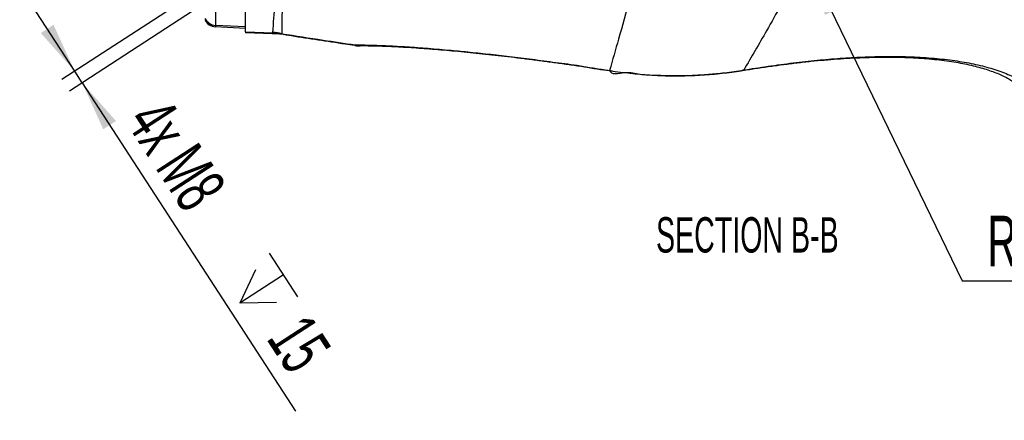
# Model space of a CAD drawing. Extents: x 0 to 8410, y 0 to 5940.
# Tile 98 of 110: x 6655 to 7630, y 3964 to 4361. Entities that reach past the tile are written whole.
import ezdxf

# ---------------------------------------------------------------- set-up
doc = ezdxf.new("R2010")
doc.units = 0
doc.header["$LTSCALE"] = 10
doc.layers.get('0').update_dxf_attribs({"linetype": 'CONTINUOUS'})
doc.styles.add('SLDTEXTSTYLE0', font='TXT', dxfattribs={"width": 0.605})
doc.dimstyles.new('SLDDIMSTYLE14', dxfattribs={"dimtxt": 50, "dimasz": 50, "dimexe": 0, "dimexo": 0.0625, "dimgap": 12.5, "dimtad": 0, "dimtih": 1, "dimtoh": 1, "dimdec": 1, "dimlfac": 0.5, "dimrnd": 1e-09, "dimzin": 12, "dimtxsty": 'SLDTEXTSTYLE0', "dimsah": 1, "dimcen": 0, "dimazin": 3, "dimtfac": 1, "dimtofl": 0, "dimtmove": 0, "dimatfit": 3, "dimtolj": 1, "dimtzin": 12})
doc.dimstyles.new('SLDDIMSTYLE4', dxfattribs={"dimtxt": 50, "dimasz": 50, "dimexe": 0, "dimexo": 0.0625, "dimgap": 12.5, "dimtad": 1, "dimdec": 1, "dimlfac": 0.5, "dimrnd": 1e-09, "dimzin": 12, "dimtxsty": 'SLDTEXTSTYLE0', "dimsah": 1, "dimcen": 0.09, "dimazin": 3, "dimtfac": 1, "dimtmove": 0, "dimatfit": 3, "dimtolj": 1, "dimtzin": 12})

# ---------------------------------------------------------------- blocks, each defined once
blk = doc.blocks.new('SW_SYMBOL_HOLE_DEPTH')
at = {"color": 0, "linetype": 'CONTINUOUS'}
for p, q in [((0, 8750), (8000, 8750)), ((4000, 8750), (4000, 750)), ((1000, 5550), (4000, 750)), ((7000, 5550), (4000, 750))]:
    blk.add_line(p, q, dxfattribs=at)
blk = doc.blocks.new('_D_24')
at = {"color": 7, "linetype": 'CONTINUOUS'}
for p, q in [((7029.94, 4517.99), (6696.64, 4301.54)), ((7037.34, 4506.59), (6704.05, 4290.14)), ((6709.22, 4309.71), (6654.76, 4393.58)), ((6716.63, 4298.31), (6709.22, 4309.71)), ((6716.63, 4298.31), (6927.86, 3973.03))]:
    blk.add_line(p, q, dxfattribs=at)
for points in [[(6709.22, 4309.71), (6688.28, 4355.73), (6675.7, 4347.56)], [(6716.63, 4298.31), (6737.57, 4252.29), (6750.15, 4260.46)]]:
    blk.add_solid(points, dxfattribs=at)
at = {"color": 7, "linetype": 'CONTINUOUS', "xscale": 0.0064453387, "yscale": 0.0064453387, "zscale": 0.0064453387, "rotation": 303}
blk.add_blockref('SW_SYMBOL_HOLE_DEPTH', (6854.71, 4098.95), dxfattribs=at)
at = {"color": 7, "linetype": 'CONTINUOUS', "char_height": 50, "attachment_point": 1, "rotation": 303, "style": 'SLDTEXTSTYLE0'}
for s, insert in [('4x M8', (6800.92, 4287.1)), ('15', (6940.43, 4072.27))]:
    blk.add_mtext(s, dxfattribs=dict(at, insert=insert))
blk = doc.blocks.new('_D_25')
at = {"color": 7, "linetype": 'CONTINUOUS'}
for p, q in [((7304.49, 4688.18), (7437.44, 4413.68)), ((7437.44, 4413.68), (7588.33, 4102.16)), ((7588.33, 4102.16), (7834.79, 4102.16))]:
    blk.add_line(p, q, dxfattribs=at)
blk.add_solid([(7437.44, 4413.68), (7452.49, 4365.41), (7465.99, 4371.95)], dxfattribs=at)
at = {"color": 7, "linetype": 'CONTINUOUS', "insert": (7613.33, 4166.62), "char_height": 50, "attachment_point": 1, "style": 'SLDTEXTSTYLE0'}
blk.add_mtext('R152,5', dxfattribs=at)

msp = doc.modelspace()

# ---------------------------------------------------------------- linework, layer by layer
at = {"color": 7, "linetype": 'CONTINUOUS'}
for p, q in [((6878.489458, 4348.750079), (6878.489458, 4405.138934)), ((6840.197586, 4357.933009), (6840.210759, 4357.917274)), ((6840.197705, 4357.933009), (6840.248012, 4357.873405)), ((6878.489458, 4352.179015), (6848.764562, 4353.736842)), ((6878.489458, 4348.750079), (6878.489458, 4347.83026)), ((6913.837277, 4346.595729), (6878.489458, 4347.83026)), ((6986.592882, 4335.518325), (6986.623012, 4335.491622))]:
    msp.add_line(p, q, dxfattribs=at)
at = {"color": 8, "linetype": 'CONTINUOUS'}
for p, q in [((6878.489458, 4353.541816), (6848.749422, 4355.093444)), ((6848.749422, 4355.093444), (6848.764562, 4353.736842)), ((6878.489458, 4348.750079), (6905.80722, 4347.796405)), ((6905.80722, 4347.796405), (6905.616545, 4348.156894)), ((6914.329701, 4346.883739), (6913.584136, 4346.836055)), ((7239.125774, 4310.62218), (7240.279645, 4310.506309)), ((7371.982672, 4310.921157), (7370.812074, 4310.793365)), ((7371.982672, 4310.921157), (7371.983611, 4310.921634))]:
    msp.add_line(p, q, dxfattribs=at)
at = {"color": 8, "linetype": 'CONTINUOUS', "flags": 128}
msp.add_lwpolyline([(6992.258423, 4335.082973), (6990.490042, 4335.163081), (6987.269007, 4335.794414)], dxfattribs=at)
at = {"color": 7, "linetype": 'CONTINUOUS'}
for centre, radius, start, end in [((6849.315543, 4365.726191), 12.001683, 204.197476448, 266.983807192), ((6849.335285, 4365.723339), 11.999774, 204.036977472, 266.816104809)]:
    msp.add_arc(centre, radius, start, end, dxfattribs=at)
at = {"color": 8, "linetype": 'CONTINUOUS'}
for centre, radius, start, end in [((6849.351382, 4367.066158), 11.987837, 204.055179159, 267.121726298), ((6849.393287, 4365.721189), 12.000827, 203.804345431, 266.996892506), ((6904.19937, 4308.006193), 40.175703, 75.395184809, 87.978504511), ((6904.872619, 4308.259091), 39.548359, 77.274810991, 88.645868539)]:
    msp.add_arc(centre, radius, start, end, dxfattribs=at)
for points, knots in [([(6849.005066, 4411.006416), (6848.807804, 4407.382799), (6848.413275, 4400.135508), (6848.736487, 4385.582941), (6848.747365, 4372.628387), (6848.573042, 4361.262111), (6848.690629, 4357.149669), (6848.749422, 4355.093444)], [0, 0, 0, 0, 0.1949269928, 0.38985702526, 0.77971956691, 0.88985958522, 1, 1, 1, 1]), ([(6905.616545, 4348.156894), (6906.208534, 4357.476404), (6907.392513, 4376.115446), (6909.114538, 4394.73487), (6909.975552, 4404.044593)], [0, 0, 0, 0, 0.4999993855, 1, 1, 1, 1]), ([(6915.818208, 4403.406108), (6915.696517, 4400.834732), (6915.088065, 4387.977809), (6914.605701, 4369.144791), (6914.403641, 4352.847471), (6914.329701, 4346.883739)], [0, 0, 0, 0, 0.1368267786, 0.6841361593, 1, 1, 1, 1]), ([(7423.385621, 4401.550258), (7413.798226, 4384.134325), (7396.686629, 4353.050339), (7379.528343, 4323.788475), (7371.983611, 4310.921634)], [0, 0, 0, 0, 0.5602863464, 1, 1, 1, 1]), ([(7259.112392, 4381.136382), (7255.40306, 4367.897745), (7248.779632, 4344.258674), (7242.075265, 4320.899809), (7239.125558, 4310.622657)], [0, 0, 0, 0, 0.5600320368, 1, 1, 1, 1]), ([(6912.729137, 4346.751178), (6912.602428, 4346.757008), (6911.432585, 4346.810832), (6909.540025, 4346.945332), (6907.605534, 4347.168275), (6906.412957, 4347.44847), (6906.010837, 4347.679448), (6905.80722, 4347.796405)], [0, 0, 0, 0, 0.0272983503, 0.2520326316, 0.5066938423, 0.7502104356, 1, 1, 1, 1]), ([(6913.584136, 4346.836055), (6913.402853, 4346.815636), (6913.03792, 4346.774532), (6912.811644, 4346.74218), (6913.019944, 4346.712871), (6913.062864, 4346.706832)], [0, 0, 0, 0, 0.4393722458, 0.8844831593, 1, 1, 1, 1]), ([(6914.329701, 4346.883739), (6927.919125, 4344.764093), (6951.823753, 4341.035507), (6976.584413, 4337.374286), (6987.269007, 4335.794414)], [0, 0, 0, 0, 0.5684850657, 1, 1, 1, 1]), ([(6986.623012, 4335.491622), (6986.630436, 4335.484257), (6986.735575, 4335.379955), (6987.012053, 4335.594768), (6987.269007, 4335.794414)], [0, 0, 0, 0, 0.0706123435, 1, 1, 1, 1]), ([(6987.269007, 4335.794414), (6992.178194, 4335.76227), (7002.01184, 4335.697884), (7019.178008, 4335.056219), (7038.125734, 4334.00734), (7059.003966, 4332.505754), (7080.085802, 4330.696976), (7100.958539, 4328.673336), (7121.205097, 4326.526734), (7142.625829, 4324.043878), (7165.050104, 4321.30594), (7188.875655, 4317.94542), (7212.645209, 4315.23518), (7231.94683, 4310.62217), (7239.125682, 4310.62218), (7239.125774, 4310.62218)], [0, 0, 0, 0, 0.0955206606, 0.1913384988, 0.2872103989, 0.3829392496, 0.4783855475, 0.552675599, 0.62719859, 0.7017586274, 0.7762003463, 0.8504220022, 0.925214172, 0.9999990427, 1, 1, 1, 1]), ([(7371.983611, 4310.921634), (7372.664899, 4311.033128), (7381.894118, 4312.543514), (7399.433023, 4315.210358), (7423.979445, 4318.419932), (7447.705192, 4320.973381), (7470.499793, 4322.852926), (7493.922568, 4324.131225), (7517.669078, 4324.584994), (7541.380409, 4324.045889), (7563.431597, 4322.523006), (7583.685663, 4320.052237), (7602.348416, 4316.60868), (7619.213221, 4312.152452), (7634.154459, 4306.741439), (7646.779008, 4300.528933), (7657.21554, 4293.669697), (7662.076006, 4288.605961), (7664.50163, 4286.078895)], [0, 0, 0, 0, 0.00450994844, 0.06109499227, 0.11786480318, 0.17472456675, 0.23154565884, 0.28817365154, 0.3574778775, 0.42704030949, 0.49670617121, 0.56629919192, 0.63562910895, 0.70831784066, 0.78128257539, 0.85434244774, 0.92730933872, 1, 1, 1, 1]), ([(7239.125558, 4310.622657), (7239.125595, 4310.622498), (7240.328526, 4305.489633), (7255.601918, 4310.443865), (7268.733714, 4306.281469), (7286.226719, 4305.865827), (7303.352748, 4305.219428), (7320.927671, 4305.622134), (7337.166941, 4306.577731), (7354.368348, 4308.231183), (7365.720886, 4309.964887), (7371.982672, 4310.921157)], [0, 0, 0, 0, 0.0000035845, 0.1157518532, 0.2317110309, 0.3473982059, 0.4915810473, 0.6116722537, 0.7320871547, 0.8522257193, 1, 1, 1, 1]), ([(7239.125774, 4310.62218), (7239.125735, 4310.62215), (7239.125649, 4310.622083), (7239.12559, 4310.622455), (7239.125558, 4310.622657)], [0, 0, 0, 0, 0.4553417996, 1, 1, 1, 1])]:
    msp.add_open_spline(points, degree=3, knots=knots, dxfattribs=at)
at = {"color": 7, "linetype": 'CONTINUOUS'}
for points, knots in [([(6840.092086, 4358.021701), (6840.118484, 4357.987045), (6840.514517, 4357.467109), (6840.416932, 4357.649311), (6839.665587, 4358.445248), (6838.879835, 4359.807017), (6838.327103, 4360.764945)], [0, 0, 0, 0, 0.0275425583, 0.4132099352, 0.5872263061, 1, 1, 1, 1]), ([(6840.254211, 4357.866252), (6840.161919, 4357.933808), (6840.065666, 4358.004263), (6839.850625, 4358.363589), (6839.841776, 4358.378375)], [0, 0, 0, 0, 0.95885061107, 1, 1, 1, 1]), ([(6840.087109, 4358.018363), (6840.12227, 4357.978597), (6840.18273, 4357.910219), (6840.169631, 4357.909747), (6840.060471, 4358.066593), (6840.043925, 4358.090366)], [0, 0, 0, 0, 0.54112033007, 0.93044775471, 1, 1, 1, 1]), ([(6912.224793, 4346.82175), (6912.216777, 4346.822164), (6912.191537, 4346.823469), (6912.564677, 4346.790642), (6912.987558, 4346.710146), (6913.040035, 4346.700156)], [0, 0, 0, 0, 0.2895839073, 0.9118410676, 1, 1, 1, 1]), ([(6913.064652, 4346.718276), (6916.75544, 4346.130621), (6929.033928, 4344.175614), (6950.425756, 4340.888856), (6971.245771, 4337.732711), (6983.463603, 4335.943201), (6986.589067, 4335.485423)], [0, 0, 0, 0, 0.1548388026, 0.5151165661, 0.8759611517, 1, 1, 1, 1]), ([(6986.60531, 4335.240329), (6987.809211, 4335.072121), (6989.688323, 4334.809573), (6991.470165, 4334.856355), (6992.110424, 4334.873164)], [0, 0, 0, 0, 0.6406756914, 1, 1, 1, 1]), ([(6992.254697, 4335.072482), (6992.885508, 4335.078086), (6995.840069, 4335.104333), (7001.69015, 4335.034385), (7009.801035, 4334.856813), (7018.482922, 4334.551488), (7027.656248, 4334.130866), (7037.314528, 4333.592868), (7047.435289, 4332.941602), (7057.990583, 4332.179907), (7068.952355, 4331.309482), (7080.281523, 4330.331315), (7091.945014, 4329.24968), (7103.911821, 4328.065424), (7116.148349, 4326.782808), (7128.624773, 4325.403272), (7141.312951, 4323.930719), (7154.190306, 4322.367944), (7167.244409, 4320.717779), (7180.462777, 4318.977748), (7193.830875, 4317.148683), (7207.317518, 4315.233849), (7220.912426, 4313.223199), (7231.86443, 4311.559489), (7238.35838, 4310.524437), (7240.213283, 4310.228789)], [0, 0, 0, 0, 0.0137720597, 0.0645049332, 0.1151227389, 0.1655322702, 0.2156649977, 0.2654729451, 0.314924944, 0.3640219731, 0.41260985, 0.460605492, 0.5079938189, 0.5547146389, 0.600726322, 0.6460035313, 0.6905384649, 0.7343351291, 0.7774247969, 0.8199046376, 0.8618098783, 0.9031173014, 0.9438281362, 0.9839553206, 1, 1, 1, 1]), ([(7370.927655, 4310.473884), (7375.43478, 4311.198023), (7384.562227, 4312.664488), (7398.091863, 4314.656626), (7411.629805, 4316.502364), (7425.083766, 4318.16469), (7438.426361, 4319.633509), (7451.653982, 4320.89015), (7464.711421, 4321.926367), (7477.573651, 4322.739532), (7490.180781, 4323.322654), (7502.495693, 4323.670369), (7514.437144, 4323.776734), (7525.997824, 4323.639373), (7537.195622, 4323.263414), (7548.013699, 4322.646961), (7558.407557, 4321.79499), (7568.349549, 4320.711361), (7577.84554, 4319.400813), (7586.791469, 4317.884113), (7595.226028, 4316.162948), (7603.11001, 4314.260872), (7610.447069, 4312.188667), (7617.148458, 4309.98833), (7623.198359, 4307.685287), (7628.659342, 4305.287359), (7633.506204, 4302.828246), (7637.731732, 4300.343594), (7641.344153, 4297.868121), (7644.315296, 4295.459466), (7646.339639, 4293.56112), (7647.172477, 4292.563179), (7647.413843, 4292.273963)], [0, 0, 0, 0, 0.0304817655, 0.0617290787, 0.093437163, 0.1255890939, 0.1581569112, 0.1911156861, 0.2246419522, 0.2583686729, 0.2924810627, 0.3268344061, 0.3612681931, 0.395585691, 0.4302501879, 0.4651676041, 0.5001275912, 0.5351843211, 0.5704049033, 0.6058266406, 0.6405777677, 0.675903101, 0.711082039, 0.7459274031, 0.7802656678, 0.8145432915, 0.8488947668, 0.8830722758, 0.9172042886, 0.9514205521, 0.9859210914, 1, 1, 1, 1]), ([(7240.243883, 4310.246909), (7240.915299, 4310.14949), (7244.85614, 4309.577694), (7252.098507, 4308.639896), (7261.827723, 4307.504075), (7271.638869, 4306.558356), (7281.544108, 4305.828465), (7291.525969, 4305.360797), (7301.336744, 4305.176385), (7311.102857, 4305.212902), (7320.941194, 4305.482225), (7330.824546, 4305.985403), (7340.703982, 4306.724286), (7350.485079, 4307.690579), (7360.03717, 4308.909782), (7366.805736, 4309.886257), (7370.342449, 4310.436825), (7370.853119, 4310.516322)], [0, 0, 0, 0, 0.0163115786, 0.0957398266, 0.1713406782, 0.2438441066, 0.3212274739, 0.3960119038, 0.4679069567, 0.5402370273, 0.6137598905, 0.687848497, 0.7626300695, 0.8384616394, 0.9132830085, 0.9874788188, 1, 1, 1, 1])]:
    msp.add_open_spline(points, degree=3, knots=knots, dxfattribs=at)

# ---------------------------------------------------------------- texts
at = {"color": 7, "linetype": 'CONTINUOUS', "insert": (7375.564662, 4165.214237), "char_height": 35, "attachment_point": 2, "style": 'SLDTEXTSTYLE0'}
msp.add_mtext('SECTION B-B', dxfattribs=at)

# ---------------------------------------------------------------- dimensions: what is measured, and where the dimension line sits
at = {"color": 7, "linetype": 'CONTINUOUS'}
dim = msp.add_radius_dim(center=(7304.489457, 4688.179248), mpoint=(7437.443953, 4413.683161), dimstyle='SLDDIMSTYLE14', dxfattribs=at)
dim.commit()
dim.dimension.update_dxf_attribs({"geometry": '_D_25', "text_midpoint": (7724.060747, 4140.530626), "dimtype": 164})
dim = msp.add_linear_dim(base=(6709.219447, 4309.714454), p1=(7054.117754, 4517.477892), p2=(7046.710663, 4528.883812), angle=303, text='4x M8{\\fGDT;x}15', dimstyle='SLDDIMSTYLE4', dxfattribs=at)
dim.commit()
dim.dimension.update_dxf_attribs({"geometry": '_D_24', "text_midpoint": (6837.308959, 4112.473901), "dimtype": 160})

doc.saveas('drawing.dxf')
